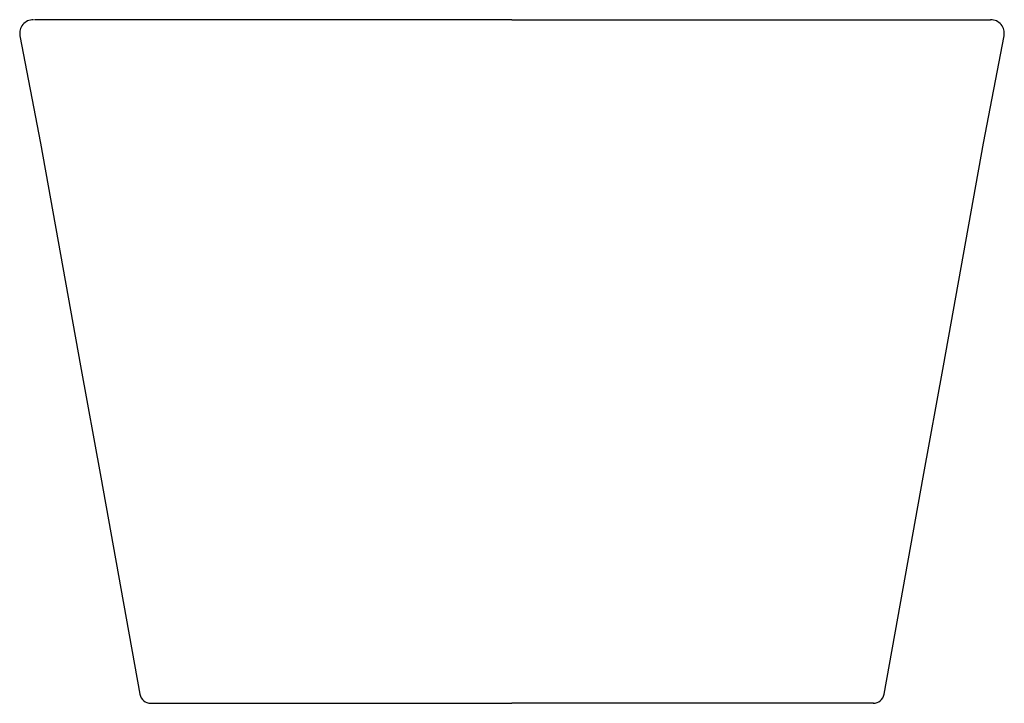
# Model space of a CAD drawing. Header units: millimetres. Extents: x 4417.959 to 4418.319, y 2561.099 to 2561.349.
import ezdxf

# ---------------------------------------------------------------- set-up
doc = ezdxf.new("R2010")
doc.units = ezdxf.units.MM
doc.layers.add('SANINDUSA', color=3, linetype='Continuous')

msp = doc.modelspace()

# ---------------------------------------------------------------- linework, layer by layer
at = {"layer": 'SANINDUSA'}
for p, q in [((4418.139121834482, 2561.348976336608), (4417.964491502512, 2561.348976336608)), ((4418.139121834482, 2561.348976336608), (4418.314121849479, 2561.34897633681)), ((4418.006937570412, 2561.098976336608), (4418.139121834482, 2561.098976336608)), ((4418.271306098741, 2561.098976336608), (4418.139121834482, 2561.098976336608))]:
    msp.add_line(p, q, dxfattribs=at)
at = {"layer": 'SANINDUSA', "flags": 128}
for points in [[(4417.959201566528, 2561.343086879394), (4417.966670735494, 2561.303822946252), (4417.974031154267, 2561.263107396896), (4417.981390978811, 2561.222391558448), (4417.988750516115, 2561.181675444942), (4417.996110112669, 2561.140959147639), (4418.003105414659, 2561.10225971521)], [(4418.275138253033, 2561.102259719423), (4418.282133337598, 2561.140958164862), (4418.289492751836, 2561.181673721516), (4418.296852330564, 2561.222389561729), (4418.304212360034, 2561.263105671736), (4418.311572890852, 2561.303821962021), (4418.319042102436, 2561.343086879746)]]:
    msp.add_lwpolyline(points, dxfattribs=at)
at = {"layer": 'SANINDUSA'}
for centre, radius, start, end in [((4417.964122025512, 2561.343976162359), 0.005000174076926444, 90.00230884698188, 190.2445767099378), ((4418.314121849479, 2561.343976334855), 0.005000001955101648, 349.7530622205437, 90.00583405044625), ((4418.007040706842, 2561.102976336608), 0.004000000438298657, 190.3207949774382, 269.9900630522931), ((4418.271202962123, 2561.102976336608), 0.004000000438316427, 270.0099369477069, 349.6855945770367)]:
    msp.add_arc(centre, radius, start, end, dxfattribs=at)

doc.saveas('drawing.dxf')
